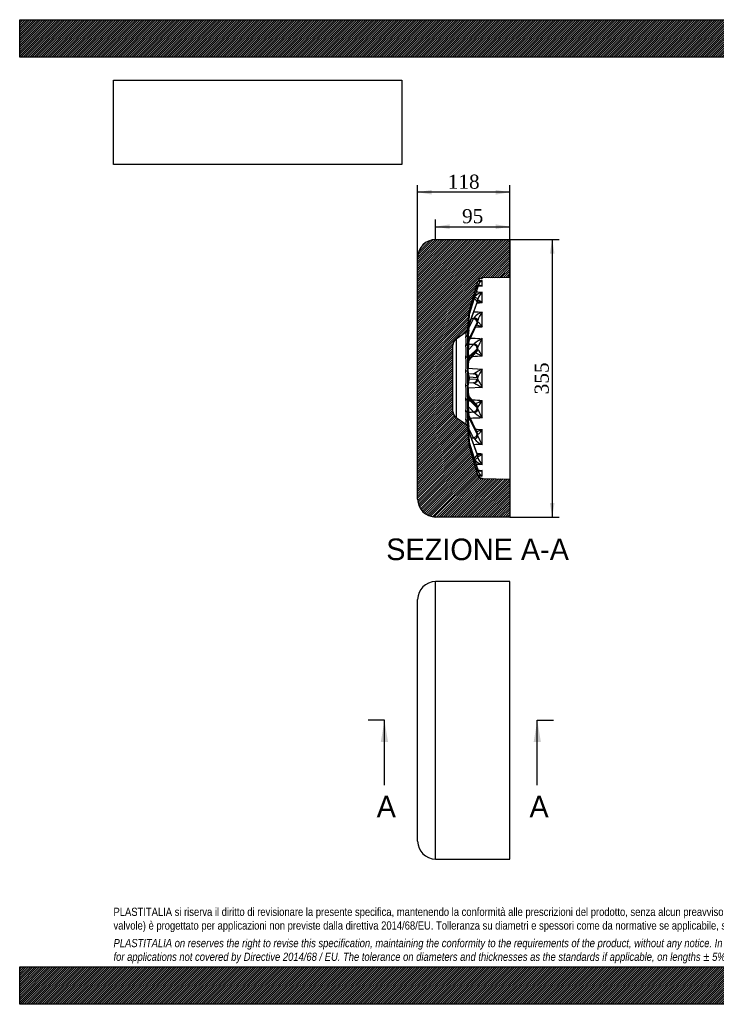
# Model space of a CAD drawing. Header units: millimetres. Extents: x 0 to 1782, y 0 to 1260.
# Tile 1 of 11: x 0 to 891, y 0 to 1260. Entities that reach past the tile are written whole.
import ezdxf
from ezdxf.enums import TextEntityAlignment as Align
from ezdxf.lldxf.tags import DXFTag

# ---------------------------------------------------------------- set-up
doc = ezdxf.new("R2010")
doc.units = ezdxf.units.MM
doc.header["$LTSCALE"] = 6
doc.layers.add('CAP355H', color=7, linetype='Continuous')
doc.layers.add('Default', color=7, linetype='Continuous')
doc.styles.add('SEACAD_Solid_Edge_ANSI', font='seans.ttf')
doc.styles.add('SEACAD_Times_New_Roman', font='times.ttf')
tags = doc.linetypes.add('CENTER2', pattern=[28.575, 19.05, -3.175, 3.175, -3.175]).pattern_tags.tags
tags[10:11] = [DXFTag(74, 4), DXFTag(75, 0), DXFTag(340, '0'), DXFTag(46, 0.0), DXFTag(50, 0.0), DXFTag(44, 0.0), DXFTag(45, 0.0)]
tags[8:9] = [DXFTag(74, 4), DXFTag(75, 0), DXFTag(340, '0'), DXFTag(46, 0.0), DXFTag(50, 0.0), DXFTag(44, 0.0), DXFTag(45, 0.0)]
tags[6:7] = [DXFTag(74, 4), DXFTag(75, 0), DXFTag(340, '0'), DXFTag(46, 0.0), DXFTag(50, 0.0), DXFTag(44, 0.0), DXFTag(45, 0.0)]
tags[4:5] = [DXFTag(74, 4), DXFTag(75, 0), DXFTag(340, '0'), DXFTag(46, 0.0), DXFTag(50, 0.0), DXFTag(44, 0.0), DXFTag(45, 0.0)]
doc.dimstyles.new('ANSImm', dxfattribs={"dimtxt": 18, "dimasz": 18, "dimexe": 9, "dimexo": 0, "dimgap": 4.5, "dimtad": 1, "dimdsep": 46, "dimtxsty": 'SEACAD_Times_New_Roman', "dimblk1": '_SE_FILLED', "dimblk2": '_SE_FILLED', "dimsah": 1, "dimcen": 9, "dimazin": 0, "dimtfac": 0.85, "dimtdec": 3, "dimtofl": 0, "dimtmove": 0, "dimatfit": 3, "dimfxl": 1, "dimarcsym": 0})
picture_1 = doc.add_image_def('image1.jpg', size_in_pixel=(4302, 1260))

# ---------------------------------------------------------------- blocks, each defined once
blk = doc.blocks.new('SE')
at = {"layer": 'CAP355H', "color": 7, "linetype": 'Continuous'}
for p, q in [((532, 185.9), (532, 540.9)), ((627, 540.9), (532, 540.9)), ((627, 185.9), (627, 540.9)), ((509, 208.9), (509, 517.9)), ((532, 185.9), (627, 185.9))]:
    blk.add_line(p, q, dxfattribs=at)
for centre, start, end in [((532, 517.9), 90, 180), ((532, 208.9), 180, 270)]:
    blk.add_arc(centre, 23, start, end, dxfattribs=at)
blk = doc.blocks.new('SE4')
at = {"color": 7, "linetype": 'Continuous', "style": 'SEACAD_Solid_Edge_ANSI'}
blk.add_text('A', height=27.6, dxfattribs=at).set_placement((456.6, 266.8), align=Align.TOP_LEFT)
blk = doc.blocks.new('SE5')
at = {"color": 7, "linetype": 'Continuous', "style": 'SEACAD_Solid_Edge_ANSI'}
blk.add_text('A', height=27.6, dxfattribs=at).set_placement((652, 266.8), align=Align.TOP_LEFT)
blk = doc.blocks.new('SEANNOT_GROUP')
at = {"linetype": 'Continuous'}
blk.add_hatch(color=7, dxfattribs=at).paths.add_polyline_path([(471.1, 335.8), (466.5, 363.4), (461.9, 335.8)])
at = {"color": 7, "linetype": 'Continuous'}
blk.add_lwpolyline([(466.5, 280.6), (466.5, 363.4)], dxfattribs=at)
blk = doc.blocks.new('SEANNOT_GROUP1')
at = {"linetype": 'Continuous'}
blk.add_hatch(color=7, dxfattribs=at).paths.add_polyline_path([(666.6, 335.8), (662, 363.4), (657.4, 335.8)])
at = {"color": 7, "linetype": 'Continuous'}
blk.add_lwpolyline([(662, 280.6), (662, 363.4)], dxfattribs=at)
blk = doc.blocks.new('SE3')
at = {"layer": 'Default', "color": 7, "linetype": 'CENTER2'}
for p, q in [((466.5, 363.4), (445.8, 363.4)), ((662, 363.4), (682.7, 363.4))]:
    blk.add_line(p, q, dxfattribs=at)
at = {"layer": 'Default', "color": 7, "linetype": 'CENTER2', "const_width": 0.0001}
blk.add_lwpolyline([(466.5, 363.4), (662, 363.4)], dxfattribs=at)
at = {"layer": 'Default'}
for name in ['SEANNOT_GROUP', 'SEANNOT_GROUP1', 'SE4', 'SE5']:
    blk.add_blockref(name, (0, 0), dxfattribs=at)
blk = doc.blocks.new('SE6')
at = {"layer": 'CAP355H', "linetype": 'Continuous'}
h = blk.add_hatch(dxfattribs=at)
h.set_pattern_fill('LINE', scale=0.629921, angle=45, style=0)
edge = h.paths.add_edge_path()
edge.add_line((509, 955.6), (509, 646.6))
edge.add_arc((532, 646.6), 23, 180, 270)
edge.add_line((532, 623.6), (627, 623.6))
edge.add_line((627, 623.6), (627, 672.1))
edge.add_line((627, 672.1), (591.7, 672.7))
edge.add_arc((591.8, 678.7), 6, 195.8594, 269, ccw=False)
edge.add_line((586.1, 677.1), (575.1, 715.6))
edge.add_arc((580.9, 717.2), 6, 185.0425, 195.8594, ccw=False)
edge.add_line((574.9, 716.7), (573, 738.1))
edge.add_arc((568, 737.7), 5, 5.0425, 55)
edge.add_line((570.9, 741.8), (558.2, 750.6))
edge.add_arc((564, 758.8), 10, 180, 235, ccw=False)
edge.add_line((554, 758.8), (554, 843.4))
edge.add_arc((564, 843.4), 10, 125, 180, ccw=False)
edge.add_line((558.2, 851.6), (570.9, 860.5))
edge.add_arc((568, 864.6), 5, 305, 354.9575)
edge.add_line((573, 864.1), (574.9, 885.6))
edge.add_arc((580.9, 885), 6, 164.1406, 174.9575, ccw=False)
edge.add_line((575.1, 886.7), (586.1, 925.1))
edge.add_arc((591.8, 923.5), 6, 91, 164.1406, ccw=False)
edge.add_line((591.7, 929.5), (627, 930.1))
edge.add_line((627, 930.1), (627, 978.6))
edge.add_line((627, 978.6), (532, 978.6))
edge.add_arc((532, 955.6), 23, 90, 180)
at = {"layer": 'CAP355H', "color": 7, "linetype": 'Continuous'}
for p, q in [((532, 978.6), (627, 978.6)), ((627, 978.6), (627, 930.1)), ((509, 646.6), (509, 955.6)), ((575.1, 886.7), (586.1, 925.1)), ((591.7, 929.5), (591.6, 929)), ((627, 930.1), (591.7, 929.5)), ((627, 930.1), (627, 672.1)), ((585, 915.7), (575.1, 882.9)), ((575.1, 882.1), (585, 915.2)), ((575.1, 881.9), (585, 915.1)), ((575, 869), (584.9, 897.4)), ((585, 898.9), (575.1, 871.1)), ((575.1, 869.6), (585, 897.9)), ((573, 864.1), (574.9, 885.6)), ((575.1, 882.9), (575.1, 882.1)), ((574.9, 881.8), (574.3, 875.3)), ((574.3, 874.5), (574.9, 881)), ((574.3, 874.4), (574.9, 881)), ((574.9, 870.2), (574.3, 864.7)), ((574.6, 865.4), (580.4, 877.3)), ((574.9, 881), (574.9, 881.8)), ((574.9, 868.6), (574.9, 870.2)), ((574.9, 849.1), (584.7, 869.8)), ((585, 872.5), (575.1, 852.5)), ((575.1, 850.3), (585, 871.2)), ((575.1, 871.1), (575.1, 869.6)), ((558.2, 851.6), (570.9, 860.5)), ((570.8, 859.7), (570.9, 860.5)), ((570.8, 859.7), (570.8, 859.7)), ((573.3, 867.7), (573, 863.3)), ((573, 864.1), (573, 863.3)), ((573, 863.3), (573, 863.3)), ((573, 857.3), (573.3, 861.3)), ((573.3, 861.2), (573, 857.2)), ((573, 857.3), (573, 857.2)), ((574.3, 863.1), (574.9, 868.6)), ((574.3, 862.9), (574.9, 868.5)), ((558.2, 851.6), (558.2, 750.6)), ((570.8, 853.9), (570.8, 854)), ((573, 845.7), (573.3, 848.9)), ((573.3, 848.8), (573, 845.6)), ((573, 845.7), (573, 845.6)), ((573.4, 849.1), (573.4, 849.1)), ((573.6, 837.1), (580.4, 844.2)), ((574.9, 851.8), (574.3, 847.8)), ((574.3, 845.6), (574.9, 849.7)), ((574.3, 845.1), (574.9, 849.2)), ((574.9, 849.7), (574.9, 851.8)), ((575.1, 852.5), (575.1, 850.3)), ((554, 758.8), (554, 843.4)), ((570.8, 843), (570.8, 843.2)), ((573, 829.8), (573.3, 831.8)), ((573.3, 831.7), (573, 829.6)), ((574.5, 823.9), (583.9, 834.6)), ((585, 839), (575.1, 828.8)), ((575.1, 826.3), (585, 837.5)), ((570.8, 827.9), (570.8, 828.2)), ((573, 829.8), (573, 829.6)), ((574.1, 822.6), (574.7, 824.7)), ((574.9, 828.5), (574.3, 826.4)), ((574.3, 823.8), (574.9, 825.9)), ((574.9, 825.9), (574.9, 828.5)), ((575.1, 828.8), (575.1, 826.3)), ((570.8, 810.3), (570.8, 810.5)), ((573, 811.1), (573.3, 811.8)), ((573.3, 811.6), (573, 810.9)), ((573, 811.1), (573, 810.9)), ((573.4, 813.9), (591.6, 812.9)), ((573.5, 807.3), (580.4, 806.9)), ((580.4, 795.3), (573.5, 795)), ((574.9, 802.5), (574.3, 802.5)), ((574.3, 799.7), (574.9, 799.8)), ((575.1, 802.4), (574.9, 802.5)), ((574.9, 799.8), (574.9, 802.5)), ((574.9, 799.8), (575.1, 799.8)), ((585, 801.9), (575.1, 802.4)), ((575.1, 802.4), (575.1, 799.8)), ((575.1, 799.8), (585, 800.3)), ((570.8, 791.7), (570.8, 792)), ((573, 791.3), (573, 791.2)), ((573, 791.3), (573.3, 790.6)), ((573.3, 790.5), (573, 791.2)), ((591.6, 789.4), (573.4, 788.4)), ((570.8, 774.1), (570.8, 774.3)), ((573, 772.6), (573, 772.5)), ((573, 772.6), (573.3, 770.6)), ((573.3, 770.4), (573, 772.5)), ((574.7, 777.5), (574.1, 779.7)), ((574.9, 776.3), (574.3, 778.5)), ((574.3, 775.8), (574.9, 773.8)), ((583.9, 767.6), (574.5, 778.3)), ((574.9, 773.8), (574.9, 776.3)), ((585, 764.7), (575.1, 775.9)), ((575.1, 775.9), (575.1, 773.4)), ((575.1, 773.4), (585, 763.2)), ((570.8, 759.1), (570.8, 759.3)), ((573, 756.6), (573, 756.5)), ((573, 756.6), (573.3, 753.5)), ((573.3, 753.4), (573, 756.5)), ((580.4, 758), (573.6, 765.2)), ((574.9, 753.1), (574.3, 757.1)), ((574.9, 752.6), (574.3, 756.6)), ((570.9, 741.8), (558.2, 750.6)), ((570.8, 748.2), (570.8, 748.3)), ((573, 745), (573, 745)), ((573.3, 741), (573, 745)), ((573, 745), (573.3, 741)), ((574.3, 754.4), (574.9, 750.4)), ((584.7, 732.4), (574.9, 753.2)), ((574.9, 750.4), (574.9, 752.6)), ((585, 731.1), (575.1, 751.9)), ((575.1, 751.9), (575.1, 749.8)), ((575.1, 749.8), (585, 729.8)), ((570.8, 742.5), (570.8, 742.6)), ((570.9, 741.8), (570.8, 742.5)), ((573, 738.9), (573, 738.9)), ((573, 738.9), (573, 738.1)), ((573, 738.9), (573.3, 734.5)), ((574.9, 716.7), (573, 738.1)), ((574.9, 733.8), (574.3, 739.3)), ((574.9, 733.6), (574.3, 739.2)), ((574.3, 737.6), (574.9, 732)), ((580.4, 724.9), (574.6, 736.8)), ((574.9, 732), (574.9, 733.6)), ((584.9, 704.8), (575, 733.2)), ((585, 704.3), (575.1, 732.7)), ((575.1, 732.7), (575.1, 731.1)), ((575.1, 731.1), (585, 703.4)), ((574.9, 721.2), (574.3, 727.8)), ((574.9, 721.3), (574.3, 727.8)), ((574.3, 726.9), (574.9, 720.4)), ((574.9, 720.4), (574.9, 721.2)), ((585, 687.1), (575.1, 720.3)), ((585, 687), (575.1, 720.2)), ((575.1, 720.2), (575.1, 719.4)), ((575.1, 719.4), (585, 686.5)), ((586.1, 677.1), (575.1, 715.6)), ((591.6, 673.3), (591.7, 672.7)), ((591.7, 672.7), (627, 672.1)), ((627, 672.1), (627, 623.6)), ((627, 623.6), (532, 623.6))]:
    blk.add_line(p, q, dxfattribs=at)
for centre, radius, start, end in [((532, 955.6), 23, 90, 180), ((592.5, 913.1), 13.3, 93.8818, 119.8318), ((591.8, 923.5), 6, 91, 164.1406), ((596.2, 916.9), 10.5, 116.3054, 165.8628), ((591, 923.9), 5.05, 134.6382, 138.6388), ((591, 923.9), 5.05, 83.0157, 134.6382), ((590.7, 924.4), 4.53, 135.6605, 137.8013), ((590.7, 924.4), 4.53, 91.0169, 100.5243), ((547.6, 922.7), 44.1, 355.2732, 4.7268), ((595.5, 894.7), 17.2, 103.0913, 140.3413), ((455.5, 954.5), 135.2, 343.3158, 344.9739), ((682.3, 886.5), 101.5, 161.5107, 163.519), ((674, 888.8), 92.8, 161.4784, 163.562), ((605.9, 896.6), 20.6, 133.9406, 164.0315), ((429.7, 904.5), 162, 357.5541, 2.4459), ((606.8, 890), 23.1, 155.5187, 161.3975), ((534.5, 916.6), 53.5, 340.6228, 344.4362), ((612.1, 888.7), 28.7, 155.4478, 161.2349), ((580.9, 885), 6, 164.1406, 174.9575), ((599.5, 863.7), 23.5, 109.8259, 140.1268), ((620.6, 863.9), 36.4, 143.0674, 162.0377), ((283.9, 876.3), 307.8, 358.228, 1.772), ((782.2, 852), 209.1, 175.0638, 177.3792), ((977.2, 837.2), 404.7, 174.7162, 175.3513), ((580, 880.5), 5.09, 163.3983, 174.681), ((574.1, 883.2), 8.63, 317.091, 329.1879), ((566.1, 881.5), 20.9, 334.4072, 342.3445), ((591.5, 868.3), 7.14, 140.0698, 156.412), ((522.5, 856.9), 48.4, 356.6574, 3.3426), ((568, 864.6), 5, 305, 354.9575), ((756.6, 843.6), 183.3, 173.9531, 178.2611), ((577.4, 868.2), 2.52, 160.5351, 173.6503), ((564, 843.4), 10, 125, 180), ((377.6, 848.5), 193.3, 358.4076, 1.5924), ((693.9, 830.2), 120.5, 172.9059, 179.1653), ((578.6, 847.4), 3.7, 299.0825, 321.3676), ((607.6, 816.8), 38.6, 114.6015, 132.5992), ((645.4, 818), 63.6, 147.8523, 158.9893), ((166, 840.6), 425.7, 358.494, 1.506), ((195.3, 835.6), 375.6, 358.872, 1.128), ((577.1, 831.9), 3.77, 179.1924, 180.7932), ((580.4, 843.1), 6.14, 318.7914, 337.8668), ((534.1, 799), 65, 27.9486, 37.0176), ((45.2, 819.2), 525.7, 359.0526, 0.9474), ((646.4, 811.9), 73, 171.6337, 180.0963), ((-15.3, 801.1), 586.2, 359.1067, 0.8933), ((579.3, 811.7), 5.96, 179.2749, 180.7226), ((580.5, 808.7), 1.83, 267.3534, 303.4043), ((721.3, 571.3), 274.2, 118.2256, 120.6363), ((771.3, 710.4), 206.9, 150.3216, 153.5736), ((120.9, 801.1), 470.8, 358.568, 1.432), ((580.5, 793.5), 1.83, 56.5957, 92.6466), ((720.3, 1029.2), 272.2, 239.3548, 241.7833), ((157.4, 801.1), 428.6, 359.8126, 0.1874), ((771.3, 891.8), 206.8, 206.4259, 209.6789), ((36.8, 783), 534.1, 359.0675, 0.9325), ((579.3, 790.5), 5.95, 179.2768, 180.7257), ((646.6, 790.3), 73.3, 179.9175, 188.3525), ((181.7, 766.7), 389.2, 358.9114, 1.0886), ((577.1, 770.3), 3.75, 179.2024, 180.812), ((694, 772), 120.6, 180.8375, 187.0913), ((573.6, 802.4), 34.6, 285.2577, 301.2563), ((534.1, 803.3), 65, 322.9837, 332.0501), ((166, 761.6), 425.7, 358.494, 1.506), ((564, 758.8), 10, 180, 235), ((364, 753.7), 206.9, 358.5122, 1.4878), ((578.6, 754.8), 3.7, 38.6324, 60.9175), ((607.3, 785), 37.9, 227.2519, 245.5475), ((580.4, 759.1), 6.14, 22.1332, 41.2086), ((645.4, 784.3), 63.6, 201.0098, 212.1486), ((514.1, 745.4), 56.8, 357.1515, 2.8485), ((756.6, 758.7), 183.3, 181.7382, 186.0476), ((573.6, 753.1), 0.197, 179.3431, 181.3411), ((568, 737.7), 5, 5.0425, 55), ((852.9, 754.7), 279.8, 182.8663, 185.5146), ((577.5, 734.1), 2.59, 186.5286, 199.286), ((591.5, 733.9), 7.14, 203.588, 219.9302), ((283.9, 726), 307.8, 358.228, 1.772), ((580, 721.7), 5.1, 185.3368, 196.5839), ((574.1, 719.1), 8.63, 30.8121, 42.909), ((599.4, 738.3), 23.2, 219.6895, 250.3578), ((566.1, 720.7), 20.9, 17.6555, 25.5928), ((620.6, 738.3), 36.3, 197.9613, 216.9335), ((580.9, 717.2), 6, 185.0425, 195.8594), ((595.4, 707.4), 17, 219.5918, 257.0997), ((606.9, 712.3), 23.2, 198.6248, 204.4771), ((612.1, 713.5), 28.7, 198.7651, 204.5522), ((534.5, 685.6), 53.5, 15.5638, 19.3772), ((605.9, 705.6), 20.6, 195.968, 226.0599), ((429.7, 697.7), 162, 357.5542, 2.4458), ((672.3, 712.9), 91.1, 196.4154, 198.5397), ((682.3, 715.8), 101.5, 196.481, 198.4893), ((455.5, 647.7), 135.2, 15.0261, 16.6842), ((596.2, 685.3), 10.5, 194.1378, 243.6941), ((547.6, 679.5), 44.1, 355.2733, 4.7267), ((591, 678.3), 5.05, 193.6008, 226.9119), ((591.8, 678.7), 6, 195.8594, 269), ((590.7, 677.7), 4.46, 223.5176, 226.5535), ((591, 678.3), 5.05, 226.9119, 276.9854), ((590.7, 677.7), 4.46, 260.0131, 269.1035), ((532, 646.6), 23, 180, 270)]:
    blk.add_arc(centre, radius, start, end, dxfattribs=at)
for centre, major_axis, ratio, start_param, end_param in [((581.2, 920.8), (4.83, -1.3), 0.017047, -0.81183, -0.08456), ((580.2, 917), (-4.79, 1.44), 0.310843, 3.230559, 3.957863), ((580.2, 916.5), (-4.79, 1.42), 0.283604, 3.141593, 3.22977), ((581.2, 919.9), (-4.74, 1.59), 0.581368, 3.14004, 3.245569), ((551.5, 803.3), (33.1, 121.8), 0.081775, -0.30342, -0.28039), ((580.2, 900), (4.71, -1.67), 0.576939, 0.197949, 1.54429), ((581.2, 903.4), (4.81, -1.35), 0.28218, 0.168225, 1.521324), ((580.2, 899), (-4.72, 1.64), 0.553768, 3.141593, 3.335717), ((581.2, 901.7), (-4.53, 2.12), 0.791222, 3.13961, 3.407378), ((551.5, 802.9), (28.7, 121.7), 0.15839, -0.602452, -0.579423), ((569.9, 882.3), (4.98, -0.46), 0.312199, 0.028594, 0.366057), ((570.3, 884.2), (-4.79, 1.44), 0.310843, 3.230559, 3.63254), ((580.9, 881.2), (5.79, -1.67), 0.942998, 3.129827, 3.318618), ((580.9, 880.7), (-5.79, -1.67), 0.942998, 5.741355, 5.930146), ((570.3, 883.4), (-4.79, 1.42), 0.283604, 3.143832, 3.22977), ((574.3, 878.9), (0.9, 11.3), 0.026418, 2.999932, 4.39147), ((574.3, 871.2), (-0.9, -11.2), 0.026775, 4.422247, 5.813785), ((569.3, 875.7), (4.98, -0.46), 0.312199, 0.028594, 0.348625), ((569.9, 870.6), (4.97, -0.54), 0.589231, 0.063985, 0.645831), ((570.3, 872.2), (4.71, -1.67), 0.576939, 0.197949, 0.826189), ((569.3, 874.9), (-4.98, 0.46), 0.303437, 3.141484, 3.170101), ((569.9, 881.4), (-4.98, 0.46), 0.303437, 3.141593, 3.170101), ((580.9, 869.5), (5.95, -0.96), 0.80174, 2.992947, 3.181738), ((580.9, 868.6), (-5.95, -0.96), 0.80174, 5.878235, 6.067025), ((570.3, 870.7), (-4.72, 1.64), 0.553768, 3.145951, 3.335717), ((1706.9, 758), (-2706.7, 114.9), 0.028993, -1.140347, -1.139332), ((580.2, 873.3), (4.48, -2.21), 0.78656, 0.366152, 1.886583), ((581.2, 876), (4.75, -1.56), 0.553786, 0.268741, 1.691473), ((580.2, 872), (-4.52, 2.14), 0.769725, 3.141593, 3.495244), ((581.2, 873.7), (-3.68, 3.38), 0.923626, 3.140747, 3.157092), ((581.2, 873.7), (-3.68, 3.38), 0.923626, 3.157092, 3.756404), ((551.5, 802.4), (21.4, 121.7), 0.223273, -0.914707, -0.891677), ((568, 863.8), (-4.98, 0.44), 0.986342, 2.268546, 3.141593), ((568, 863.7), (4.98, 0.48), 0.988768, 5.227398, 5.505362), ((568, 857.7), (5, -0.16), 0.887367, 5.351196, 6.224242), ((568, 857.6), (5, 0.16), 0.894406, 5.29437, 6.167417), ((567.8, 804.2), (5, 59.8), 0.027033, -0.47585, -0.146803), ((567.8, 803.8), (4.3, 59.7), 0.051569, -0.788237, -0.45919), ((568.4, 868.2), (-4.98, -0.5), 0.989038, 2.956598, 2.986433), ((580.1, 875.8), (-6.71, -8.06), 0.057425, -0.082559, -0.055059), ((574.3, 871.3), (0.8, 11.2), 0.050671, 2.694067, 4.085605), ((574.3, 856.7), (-0.8, -11.1), 0.051802, 4.110726, 5.502264), ((568.4, 861.6), (-5, -0.16), 0.895227, 3.025395, 3.140623), ((568.4, 861.7), (-5, 0.16), 0.886513, 3.082859, 3.141425), ((580.1, 868.5), (-6.59, -7.63), 0.180354, -0.219738, -0.192238), ((569.3, 865), (4.97, -0.54), 0.589231, 0.063985, 0.58565), ((569.3, 863.4), (-4.97, 0.54), 0.581778, 3.141725, 3.205154), ((569.9, 869), (-4.97, 0.54), 0.581778, 3.141593, 3.205154), ((568, 846.1), (5, -0.1), 0.70153, 5.337581, 6.210627), ((568, 845.9), (5, 0.1), 0.712493, 5.308626, 6.181672), ((567.8, 803), (3.1, 59.7), 0.071232, -1.102369, -0.773322), ((568.4, 849), (-5, -0.1), 0.713784, 3.039888, 3.141197), ((568.4, 849.2), (-5, 0.1), 0.700213, 3.069166, 3.141357), ((580.1, 854.6), (-6.34, -6.82), 0.328949, -0.353741, -0.326241), ((574.3, 856.8), (0.6, 11.2), 0.070846, 2.383723, 3.775261), ((574.3, 836.8), (-0.6, -11), 0.072457, 3.793093, 5.184631), ((569.3, 848.1), (4.94, -0.75), 0.808585, 0.121149, 0.72958), ((569.9, 852.1), (4.94, -0.75), 0.808585, 0.121149, 0.852951), ((570.3, 853.3), (4.48, -2.21), 0.78656, 0.366152, 1.162268), ((1706.9, 750.5), (-2706.7, 134.9), 0.015232, -1.140818, -1.138276), ((569.3, 845.9), (-4.95, 0.74), 0.80317, 3.14201, 3.261236), ((580.9, 851.1), (-5.99, 0.71), 0.582434, 6.075119, 6.26391), ((580.9, 849.8), (-5.99, -0.71), 0.582434, 5.937655, 6.126446), ((570.3, 851.1), (-4.52, 2.14), 0.769725, 3.162277, 3.495244), ((569.9, 849.9), (-4.95, 0.74), 0.80317, 3.141593, 3.261236), ((580.2, 839.5), (3.6, -3.47), 0.919186, 0.720747, 2.241178), ((581.2, 841.2), (4.57, -2.04), 0.771183, 0.420544, 1.843276), ((568.4, 832.1), (-5, 0.08), 0.445371, 3.06209, 3.141489), ((568.4, 831.8), (-5, -0.08), 0.462471, 3.047172, 3.141394), ((580.1, 835.4), (-6.04, -5.67), 0.524845, -0.471447, -0.443947), ((574.3, 836.9), (0.3, 11.1), 0.084735, 2.06728, 3.458818), ((570.3, 829.2), (3.6, -3.47), 0.919186, 0.720747, 1.599644), ((569.9, 828.6), (4.8, -1.39), 0.948789, 0.267796, 1.077234), ((581.2, 838.5), (-0.33, -4.99), 0.965619, 0.543935, 1.549608), ((580.2, 837.9), (-3.76, 3.3), 0.910336, 3.141593, 3.820546), ((551.5, 801.8), (11.5, 121.7), 0.267963, -1.242793, -1.219763), ((568, 830), (5, -0.08), 0.447022, 5.330563, 6.203609), ((568, 829.8), (5, 0.08), 0.460836, 5.31581, 6.188856), ((567.8, 802.1), (1.6, 59.7), 0.083983, -1.418284, -1.089237), ((574.3, 813.4), (-0.3, -11), 0.085938, 3.470494, 4.862032), ((569.3, 826.5), (4.8, -1.39), 0.948789, 0.267796, 0.84988), ((569.3, 823.9), (-4.81, 1.35), 0.945942, 3.144255, 3.402268), ((570.3, 826.7), (-3.76, 3.3), 0.910336, 3.345151, 3.820546), ((569.9, 826.1), (-4.81, 1.35), 0.945942, 3.141593, 3.402268), ((580.9, 827.8), (-6, 0.61), 0.306193, 6.037281, 6.226072), ((580.9, 826.3), (-6, -0.61), 0.306193, -0.307692, -0.118901), ((568, 811.2), (5, -0.07), 0.148757, 5.325506, 6.198552), ((568, 810.9), (5, 0.07), 0.16407, 5.32092, 6.193966), ((567.8, 801.1), (0, 59.7), 0.088404, 4.547866, 4.876912), ((580.1, 812.9), (-6.05, -3.74), 0.788771, -0.466934, -0.439434), ((568.4, 811.9), (-5, 0.07), 0.146932, 3.056983, 3.141605), ((568.4, 811.6), (-5, -0.07), 0.165889, 3.052345, 3.141454), ((574.3, 813.5), (0, -11), 0.09018, 4.887018, 6.278556), ((580.2, 801.9), (-0.26, -4.99), 0.961837, 1.621161, 3.141593), ((581.2, 802.5), (3.86, -3.18), 0.913091, 0.734474, 2.157206), ((574.3, 788.7), (0, 11), 0.09018, 0.00463, 1.396168), ((570.3, 802.4), (-0.26, -4.99), 0.961837, 1.621161, 2.434546), ((570.3, 799.8), (-0.26, 4.99), 0.961837, 3.84893, 4.662024), ((569.9, 802.5), (-0.26, -4.99), 0.996119, 1.622953, 2.338931), ((569.9, 799.8), (-0.26, 4.99), 0.996119, 3.944346, 4.660232), ((569.3, 802.5), (-0.26, -4.99), 0.996119, 1.622953, 2.058027), ((569.3, 799.7), (-0.26, 4.99), 0.996119, 4.225548, 4.660232), ((580.2, 800.3), (-0.26, 4.99), 0.961837, 3.141593, 4.662024), ((581.2, 799.7), (3.86, 3.18), 0.913091, 4.125979, 5.548711), ((568, 791.3), (5, -0.07), 0.16407, 0.08922, 0.962266), ((568, 791), (5, 0.07), 0.148757, 0.084634, 0.95768), ((567.8, 800.1), (1.6, -59.7), 0.083983, 1.089237, 1.418284), ((580.1, 789.3), (-6.05, 3.74), 0.788771, 0.439434, 0.466934), ((568.4, 790.6), (-5, 0.07), 0.165889, 3.142111, 3.23084), ((574.3, 788.9), (0.3, -11), 0.085938, 4.562746, 5.954284), ((568.4, 790.3), (-5, -0.07), 0.146932, 3.141422, 3.226203), ((568, 772.5), (5, -0.08), 0.460836, 0.09433, 0.967376), ((568, 772.2), (5, 0.08), 0.447022, 0.079576, 0.952622), ((567.8, 799.2), (3.1, -59.7), 0.071232, 0.773322, 1.102369), ((574.3, 765.3), (0.3, -11.1), 0.084735, 2.824367, 4.215905), ((569.9, 773.6), (4.8, 1.39), 0.948789, 5.199157, 6.015389), ((580.1, 766.8), (-6.04, 5.67), 0.524845, 0.443947, 0.471447), ((568.4, 770.4), (-5, 0.08), 0.462471, 3.141764, 3.236013), ((574.3, 765.4), (0.6, -11), 0.072457, 4.240147, 5.631685), ((568.4, 770.2), (-5, -0.08), 0.445371, 3.141645, 3.221095), ((570.3, 773), (3.6, 3.47), 0.919186, 4.683474, 5.562438), ((569.3, 775.7), (4.8, 1.39), 0.948789, 5.433507, 6.015389), ((569.3, 778.3), (-4.81, -1.35), 0.945942, 2.880917, 3.13892), ((570.3, 775.5), (-3.76, -3.3), 0.910336, 2.462639, 2.938034), ((569.9, 776.2), (-4.81, -1.35), 0.945942, 2.880917, 3.141593), ((580.9, 775.9), (-6, 0.61), 0.306193, 0.118901, 0.307692), ((580.9, 774.5), (-6, -0.61), 0.306193, 0.057114, 0.245905), ((568, 756.4), (5, -0.1), 0.712493, 0.101513, 0.97456), ((568, 756.2), (5, 0.1), 0.70153, 0.072558, 0.945605), ((567.8, 798.5), (4.3, -59.7), 0.051569, 0.45919, 0.788237), ((574.3, 745.4), (0.6, -11.2), 0.070846, 2.507925, 3.899463), ((1706.9, 851.8), (-2706.7, -134.9), 0.015232, 1.138276, 1.140818), ((569.3, 756.4), (-4.95, -0.74), 0.80317, 3.021949, 3.141163), ((580.2, 762.8), (3.6, 3.47), 0.919186, 4.042007, 5.562438), ((581.2, 761), (4.57, 2.04), 0.771183, 4.439909, 5.862642), ((581.2, 763.7), (-0.33, 4.99), 0.965619, 4.733577, 5.73925), ((580.2, 764.3), (-3.76, -3.3), 0.910336, 2.462639, 3.141593), ((551.5, 800.4), (11.5, -121.7), 0.267963, 1.219763, 1.242793), ((568, 744.7), (5, -0.16), 0.894406, 0.115769, 0.988815), ((568, 744.5), (5, 0.16), 0.887367, 0.058943, 0.931989), ((567.8, 798), (5, -59.8), 0.027033, 0.146803, 0.47585), ((580.1, 747.7), (-6.34, 6.82), 0.328949, 0.326241, 0.353741), ((568.4, 753.2), (-5, 0.1), 0.713784, 3.141967, 3.243297), ((574.3, 745.5), (0.8, -11.1), 0.051802, 3.922514, 5.314052), ((568.4, 753), (-5, -0.1), 0.700213, 3.141849, 3.214019), ((574.3, 730.9), (0.8, -11.2), 0.050671, 2.19758, 3.589118), ((569.3, 754.2), (4.94, 0.75), 0.808585, 5.55363, 6.162036), ((569.9, 750.1), (4.94, 0.75), 0.808585, 5.430234, 6.162036), ((570.3, 749), (4.48, 2.21), 0.78656, 5.120917, 5.917033), ((570.3, 751.1), (-4.52, -2.14), 0.769725, 2.787941, 3.120908), ((569.9, 752.3), (-4.95, -0.74), 0.80317, 3.021949, 3.141593), ((580.9, 752.4), (-5.99, 0.71), 0.582434, 0.156739, 0.34553), ((580.9, 751.2), (-5.99, -0.71), 0.582434, 0.019275, 0.208066), ((568, 738.5), (4.98, -0.48), 0.988768, 0.182741, 1.055788), ((568, 738.5), (4.98, 0.44), 0.986342, 0, 0.873046), ((580.1, 733.8), (-6.59, 7.63), 0.180354, 0.192238, 0.219738), ((574.3, 731), (0.9, -11.2), 0.026775, 3.610993, 5.002531), ((568.4, 740.5), (-5, -0.16), 0.886513, 3.14176, 3.200326), ((568.4, 740.7), (-5, 0.16), 0.895227, 3.142808, 3.257791), ((574.3, 723.3), (0.9, -11.3), 0.026418, 1.891715, 3.283253), ((580.1, 726.5), (-6.71, 8.06), 0.057425, 0.055059, 0.082559), ((568.4, 734.1), (-4.98, 0.5), 0.989038, 3.296753, 3.326587), ((569.3, 737.2), (4.97, 0.54), 0.589231, 5.697589, 6.2192), ((569.9, 731.7), (4.97, 0.54), 0.589231, 5.637387, 6.2192), ((570.3, 730), (4.71, 1.67), 0.576939, 5.456959, 6.085237), ((569.3, 738.8), (-4.97, -0.54), 0.581778, 3.078031, 3.141457), ((569.9, 733.2), (-4.97, -0.54), 0.581778, 3.078031, 3.141593), ((580.9, 733.7), (-5.95, 0.96), 0.80174, 0.21616, 0.404951), ((580.9, 732.8), (5.95, 0.96), 0.80174, 3.101448, 3.290238), ((570.3, 731.6), (-4.72, -1.64), 0.553768, 2.947468, 3.13718), ((580.2, 730.3), (-4.52, -2.14), 0.769725, 2.787941, 3.141593), ((581.2, 728.6), (-3.68, -3.38), 0.923626, 2.526781, 3.143563), ((569.3, 726.5), (4.98, 0.46), 0.312199, 5.934561, 6.254592), ((569.3, 727.3), (-4.98, -0.46), 0.303437, 3.113084, 3.141639), ((569.9, 720), (4.98, 0.46), 0.312199, 5.917129, 6.254592), ((570.3, 718.1), (4.79, 1.44), 0.310843, 5.792238, 6.194219), ((569.9, 720.8), (-4.98, -0.46), 0.303437, 3.113084, 3.141593), ((580.9, 721.6), (-5.79, 1.67), 0.942998, 0.35304, 0.54183), ((580.9, 721.1), (5.79, 1.67), 0.942998, 2.964568, 3.153359), ((570.3, 718.9), (-4.79, -1.42), 0.283604, 3.053415, 3.139335), ((1706.9, 844.2), (-2706.8, -114.9), 0.028994, 1.139329, 1.140344), ((580.2, 729), (4.48, 2.21), 0.78656, 4.396602, 5.917033), ((581.2, 726.3), (4.75, 1.56), 0.553786, 4.591712, 6.014444), ((551.5, 799.8), (21.4, -121.7), 0.223273, 0.891677, 0.914707), ((580.2, 702.3), (4.71, 1.67), 0.576939, 4.738896, 6.085237), ((581.2, 698.9), (4.81, 1.35), 0.28218, 4.761862, 6.114961), ((580.2, 703.2), (-4.72, -1.64), 0.553768, 2.947468, 3.141593), ((581.2, 700.5), (-4.53, -2.12), 0.791222, 2.875808, 3.143426), ((551.5, 799.3), (28.7, -121.7), 0.15839, 0.579423, 0.602452), ((580.2, 685.2), (4.79, 1.44), 0.310843, 5.466915, 6.194219), ((581.2, 681.4), (4.83, 1.3), 0.017047, 0.08456, 0.81183), ((580.2, 685.7), (-4.79, -1.42), 0.283604, 3.053415, 3.141593), ((581.2, 682.3), (-4.74, -1.59), 0.581368, 3.037616, 3.14321), ((551.5, 799), (33.1, -121.8), 0.081775, 0.28039, 0.30342)]:
    blk.add_ellipse(centre, major_axis=major_axis, ratio=ratio, start_param=start_param, end_param=end_param, dxfattribs=at)
for points, knots in [([(586.1, 918.6), (586.3, 919.3), (586.7, 919.7), (587.6, 920.2), (588, 920.3), (589.5, 920.2), (590.5, 919.8), (591.6, 919.1)], [0, 0, 0, 0, 0.25, 0.25, 0.5, 0.5, 1, 1, 1, 1]), ([(591.6, 929), (591.3, 929), (591.1, 929), (590.8, 929), (590.7, 929), (590.6, 929)], [0, 0, 0, 0, 0.0625, 0.0625, 0.08269735, 0.08269735, 0.08269735, 0.08269735]), ([(586, 918.3), (586, 918.4), (586.1, 918.5), (586.1, 918.7), (586.2, 918.9), (586.4, 919), (586.5, 919.1), (586.7, 919.3), (587, 919.3), (587.3, 919.4), (587.5, 919.4), (587.6, 919.4)], [0, 0, 0, 0, 0.050174, 0.126963, 0.20548, 0.332253, 0.480182, 0.641144, 0.789753, 0.919513, 1, 1, 1, 1]), ([(591.6, 919.1), (591.3, 919.1), (591.1, 919.2), (590.6, 919.2), (590.4, 919.3), (589.7, 919.3), (589.2, 919.4), (588.4, 919.4), (588, 919.4), (587.6, 919.4)], [0, 0, 0, 0, 0.0625, 0.0625, 0.125, 0.125, 0.25, 0.25, 0.3598254, 0.3598254, 0.3598254, 0.3598254]), ([(591.6, 897.6), (591.3, 897.7), (591.1, 897.8), (590.6, 897.9), (590.4, 898), (589.7, 898.2), (589.2, 898.3), (587.9, 898.6), (587, 898.7), (585.9, 898.8), (585.6, 898.8), (585.4, 898.8)], [0, 0, 0, 0, 0.0625, 0.0625, 0.125, 0.125, 0.25, 0.25, 0.5, 0.5, 0.5613033, 0.5613033, 0.5613033, 0.5613033]), ([(586.1, 900.6), (586.3, 901), (586.7, 901.1), (587.6, 901), (588, 900.7), (589.5, 899.8), (590.5, 898.8), (591.6, 897.6)], [0, 0, 0, 0, 0.25, 0.25, 0.5, 0.5, 1, 1, 1, 1]), ([(584.7, 869.8), (584.7, 869.9), (584.8, 870), (584.9, 870.2), (585, 870.4), (585, 870.4), (585, 870.4), (585, 870.4)], [0, 0, 0, 0, 0.153724, 0.3381153, 0.5105614, 0.6718291, 0.7199216, 0.7199216, 0.7199216, 0.7199216]), ([(586.1, 872.9), (586.3, 873), (586.7, 872.7), (587.6, 872), (588, 871.5), (589.5, 869.8), (590.5, 868.3), (591.6, 866.7)], [0, 0, 0, 0, 0.25, 0.25, 0.5, 0.5, 1, 1, 1, 1]), ([(573.4, 861.4), (573.4, 861.4), (573.4, 861.4), (573.4, 861.5), (573.4, 861.6), (573.4, 861.7)], [0.7978865, 0.7978865, 0.7978865, 0.7978865, 0.8514352, 0.9169203, 1, 1, 1, 1]), ([(591.6, 866.7), (591.3, 866.9), (591.1, 867), (590.6, 867.2), (590.4, 867.3), (589.7, 867.5), (589.2, 867.7), (587.9, 868.2), (587, 868.5), (585.6, 868.9), (585.2, 869), (584.6, 869.1), (584.5, 869.1), (584.3, 869.1)], [0, 0, 0, 0, 0.0625, 0.0625, 0.125, 0.125, 0.25, 0.25, 0.5, 0.5, 0.625, 0.625, 0.6666111, 0.6666111, 0.6666111, 0.6666111]), ([(573.5, 847.3), (573.5, 847.3), (573.5, 847.3), (573.5, 847.4), (573.4, 847.5), (573.4, 847.7), (573.4, 848), (573.4, 848.4), (573.4, 848.8), (573.4, 849.1), (573.4, 849.1)], [0.5976185, 0.5976185, 0.5976185, 0.5976185, 0.6150001, 0.6610447, 0.7129055, 0.7706436, 0.8337739, 0.9014447, 0.9726915, 1, 1, 1, 1]), ([(576.5, 852.5), (577.4, 852.5), (578.3, 852.4), (579.3, 852.4), (583.4, 852.2), (587.5, 852), (591.6, 851.8)], [0.3787573, 0.3787573, 0.3787573, 0.3787573, 0.4933342, 0.4933342, 0.4933342, 1, 1, 1, 1]), ([(573.6, 827.7), (573.6, 827.7), (573.6, 827.7), (573.6, 827.8), (573.6, 828), (573.5, 828.2), (573.5, 828.6), (573.5, 829), (573.4, 829.6), (573.4, 830.2), (573.4, 830.9), (573.4, 831.5), (573.4, 831.8), (573.4, 831.9)], [0.477019, 0.477019, 0.477019, 0.477019, 0.5104216, 0.5490314, 0.5919671, 0.6390714, 0.6898521, 0.7436374, 0.7997398, 0.8575654, 0.9166538, 0.9766718, 1, 1, 1, 1]), ([(591.6, 829.4), (591.3, 829.6), (591.1, 829.7), (590.6, 829.9), (590.4, 830), (589.7, 830.4), (589.2, 830.6), (587.9, 831.3), (587, 831.7), (585.6, 832.3), (585.2, 832.5), (584.3, 832.8), (583.9, 832.9), (583.3, 833.2), (583, 833.2), (582.8, 833.3)], [0, 0, 0, 0, 0.0625, 0.0625, 0.125, 0.125, 0.25, 0.25, 0.5, 0.5, 0.625, 0.625, 0.75, 0.75, 0.8347277, 0.8347277, 0.8347277, 0.8347277]), ([(585, 837.5), (585.2, 837.7), (585.3, 837.9), (585.7, 838.1), (585.9, 838.1), (586.1, 838.1)], [0, 0, 0, 0, 0.5, 0.5, 1, 1, 1, 1]), ([(591.6, 829.4), (587.6, 829.2), (583.6, 829), (579.6, 828.7), (579.3, 828.7), (579, 828.7), (578.7, 828.7)], [0, 0, 0, 0, 0.4933342, 0.4933342, 0.4933342, 0.5309171, 0.5309171, 0.5309171, 0.5309171]), ([(573.9, 804.4), (573.9, 804.4), (573.8, 804.4), (573.8, 804.4), (573.8, 804.6), (573.8, 804.8), (573.7, 805.2), (573.7, 805.6), (573.6, 806.1), (573.6, 806.6), (573.5, 807.3), (573.5, 808), (573.4, 808.8), (573.4, 809.6), (573.4, 810.4), (573.4, 811.2), (573.4, 811.5), (573.4, 811.7)], [0.3995107, 0.3995107, 0.3995107, 0.3995107, 0.4162796, 0.4463824, 0.4798858, 0.516783, 0.5567725, 0.5993565, 0.6439722, 0.6900978, 0.7373072, 0.7852789, 0.833784, 0.8826648, 0.9318162, 0.9811697, 1, 1, 1, 1]), ([(573.4, 790.6), (573.4, 790.7), (573.4, 791.2), (573.4, 791.9), (573.4, 792.8), (573.5, 793.6), (573.5, 794.4), (573.5, 795.1), (573.6, 795.7), (573.6, 796.3), (573.7, 796.8), (573.7, 797.2), (573.8, 797.5), (573.8, 797.7), (573.8, 797.9), (573.9, 797.9), (573.9, 797.9), (573.9, 797.9)], [0, 0, 0, 0, 0.0260973, 0.0756166, 0.1250353, 0.1742985, 0.2233519, 0.2721108, 0.3204459, 0.3681645, 0.414985, 0.460507, 0.4995788, 0.5358611, 0.5689328, 0.5986964, 0.6004541, 0.6004541, 0.6004541, 0.6004541]), ([(586.1, 802.5), (585.9, 802.3), (585.7, 802.2), (585.3, 802), (585.2, 801.9), (585, 801.9)], [0, 0, 0, 0, 0.5, 0.5, 1, 1, 1, 1]), ([(585, 800.3), (585.2, 800.3), (585.3, 800.3), (585.7, 800.1), (585.9, 799.9), (586.1, 799.7)], [0, 0, 0, 0, 0.5, 0.5, 1, 1, 1, 1]), ([(573.4, 770.3), (573.4, 770.5), (573.4, 770.9), (573.4, 771.5), (573.4, 772.2), (573.4, 772.8), (573.5, 773.3), (573.5, 773.8), (573.6, 774.1), (573.6, 774.4), (573.6, 774.5), (573.6, 774.6), (573.6, 774.6), (573.6, 774.6)], [0, 0, 0, 0, 0.0325059, 0.0933416, 0.153666, 0.2132312, 0.2717581, 0.3288358, 0.3838828, 0.4299023, 0.4720215, 0.5099543, 0.5228664, 0.5228664, 0.5228664, 0.5228664]), ([(578.7, 773.6), (578.9, 773.6), (579.1, 773.5), (579.3, 773.5), (583.4, 773.3), (587.5, 773), (591.6, 772.8)], [0.4690836, 0.4690836, 0.4690836, 0.4690836, 0.4933342, 0.4933342, 0.4933342, 1, 1, 1, 1]), ([(586.1, 764.1), (585.9, 764.1), (585.7, 764.2), (585.3, 764.4), (585.2, 764.5), (585, 764.7)], [0, 0, 0, 0, 0.5, 0.5, 1, 1, 1, 1]), ([(573.4, 753.1), (573.4, 753.2), (573.4, 753.5), (573.4, 753.9), (573.4, 754.3), (573.4, 754.6), (573.4, 754.8), (573.5, 754.9), (573.5, 754.9), (573.5, 754.9)], [0, 0, 0, 0, 0.0417114, 0.1164767, 0.1892135, 0.2512483, 0.3084367, 0.3600166, 0.402119, 0.402119, 0.402119, 0.402119]), ([(591.6, 750.4), (587.6, 750.2), (583.6, 750.1), (579.6, 749.9), (578.6, 749.8), (577.5, 749.8), (576.5, 749.7)], [0, 0, 0, 0, 0.4933342, 0.4933342, 0.4933342, 0.621243, 0.621243, 0.621243, 0.621243]), ([(573.4, 740.5), (573.4, 740.6), (573.4, 740.7), (573.4, 740.8), (573.4, 740.8), (573.4, 740.9), (573.4, 740.9)], [0, 0, 0, 0, 0.0557047, 0.1279662, 0.1912331, 0.2024084, 0.2024084, 0.2024084, 0.2024084]), ([(584.3, 733.1), (584.9, 733.2), (585.5, 733.3), (587.8, 733.9), (589.7, 734.6), (591.6, 735.5)], [0.3332317, 0.3332317, 0.3332317, 0.3332317, 0.5, 0.5, 1, 1, 1, 1]), ([(585, 731.8), (585, 731.8), (585, 731.8), (585, 731.9), (584.9, 732), (584.8, 732.2), (584.7, 732.4), (584.7, 732.4)], [0.282753, 0.282753, 0.282753, 0.282753, 0.3597442, 0.5196752, 0.691023, 0.8751918, 1, 1, 1, 1]), ([(591.6, 735.5), (590.5, 733.9), (589.5, 732.5), (588, 730.8), (587.6, 730.3), (586.7, 729.5), (586.3, 729.3), (586.1, 729.4)], [0, 0, 0, 0, 0.5, 0.5, 0.75, 0.75, 1, 1, 1, 1]), ([(585.4, 703.4), (585.6, 703.4), (585.9, 703.4), (587.8, 703.5), (589.7, 704), (591.6, 704.6)], [0.4378311, 0.4378311, 0.4378311, 0.4378311, 0.5, 0.5, 1, 1, 1, 1]), ([(591.6, 704.6), (590.5, 703.4), (589.5, 702.4), (588, 701.5), (587.6, 701.3), (586.7, 701.1), (586.3, 701.2), (586.1, 701.6)], [0, 0, 0, 0, 0.5, 0.5, 0.75, 0.75, 1, 1, 1, 1]), ([(587.6, 682.8), (587.6, 682.8), (587.4, 682.8), (587.2, 682.9), (586.9, 682.9), (586.7, 683), (586.5, 683.1), (586.4, 683.3), (586.2, 683.4), (586.1, 683.6), (586, 683.8), (586, 683.9), (586, 683.9)], [0, 0, 0, 0, 0.012118, 0.139991, 0.278247, 0.402954, 0.523254, 0.693252, 0.815443, 0.911096, 0.989982, 1, 1, 1, 1]), ([(591.6, 683.2), (590.5, 682.4), (589.5, 682), (588, 682), (587.6, 682.1), (586.7, 682.5), (586.3, 682.9), (586.1, 683.6)], [0, 0, 0, 0, 0.5, 0.5, 0.75, 0.75, 1, 1, 1, 1]), ([(591.6, 675.9), (591.3, 675.9), (591.1, 676), (590.6, 676), (590.4, 676.1), (589.7, 676.2), (589.2, 676.4), (587.9, 676.8), (587, 677.1), (586, 677.6), (585.9, 677.6), (585.9, 677.7)], [0, 0, 0, 0, 0.0625, 0.0625, 0.125, 0.125, 0.25, 0.25, 0.5, 0.5, 0.5185456, 0.5185456, 0.5185456, 0.5185456])]:
    blk.add_open_spline(points, degree=3, knots=knots, dxfattribs=at)
for points in [[(586.5, 926.3), (588.2, 926.3), (589.9, 926.3), (591.6, 926.3)], [(591.6, 929), (591.1, 929), (590.7, 928.9), (590.2, 928.9)], [(583.9, 911.6), (586.5, 911.5), (589, 911.5), (591.6, 911.5)], [(591.6, 919.1), (589.8, 919), (588, 918.9), (586.3, 918.9)], [(591.6, 897.6), (589.3, 897.5), (587.1, 897.4), (584.9, 897.3)], [(581, 886.1), (584.5, 886), (588, 885.9), (591.6, 885.8)], [(591.6, 866.7), (588.7, 866.6), (585.9, 866.4), (583, 866.2)], [(583, 736), (585.9, 735.8), (588.7, 735.7), (591.6, 735.5)], [(591.6, 716.5), (588, 716.3), (584.5, 716.2), (581, 716.1)], [(584.9, 704.9), (587.1, 704.8), (589.3, 704.7), (591.6, 704.6)], [(591.6, 690.8), (589, 690.7), (586.5, 690.7), (583.9, 690.7)], [(586.3, 683.4), (588, 683.3), (589.8, 683.2), (591.6, 683.2)], [(587.6, 682.8), (588.9, 682.8), (590.2, 682.9), (591.6, 683.2)], [(591.6, 675.9), (589.9, 675.9), (588.2, 675.9), (586.5, 675.9)], [(590.2, 673.3), (590.6, 673.3), (591.1, 673.3), (591.6, 673.3)], [(590.6, 673.3), (590.9, 673.3), (591.3, 673.3), (591.6, 673.3)]]:
    blk.add_open_spline(points, degree=3, dxfattribs=at)
blk = doc.blocks.new('DMBLK31')
at = {"layer": 'Default', "linetype": 'Continuous'}
for points in [[(527, 1042.2), (509, 1039.2), (527, 1036.2)], [(609, 1042.2), (609, 1036.2), (627, 1039.2)]]:
    blk.add_hatch(color=7, dxfattribs=at).paths.add_polyline_path(points)
at = {"layer": 'Default', "color": 7, "linetype": 'Continuous'}
for p, q in [((509, 955.6), (509, 1048.2)), ((627, 930.1), (627, 1048.2)), ((627, 1039.2), (509, 1039.2))]:
    blk.add_line(p, q, dxfattribs=at)
at = {"layer": 'Default', "color": 7, "linetype": 'Continuous', "style": 'SEACAD_Times_New_Roman'}
blk.add_text('118', height=18, dxfattribs=at).set_placement((547.5, 1061.7), align=Align.TOP_LEFT)
blk = doc.blocks.new('_SE_FILLED')
at = {"color": 0}
blk.add_line((0, 0), (-1, 0), dxfattribs=at)
blk.add_solid([(0, 0), (-1, -0.1665), (-1, 0.1665), (0, 0)], dxfattribs=at)
blk = doc.blocks.new('DMBLK32')
at = {"layer": 'Default', "linetype": 'Continuous'}
for points in [[(550, 998.1), (532, 995.1), (550, 992.1)], [(609, 998.1), (609, 992.1), (627, 995.1)]]:
    blk.add_hatch(color=7, dxfattribs=at).paths.add_polyline_path(points)
at = {"layer": 'Default', "color": 7, "linetype": 'Continuous'}
for p, q in [((532, 978.6), (532, 1004.1)), ((627, 978.6), (627, 1004.1)), ((532, 995.1), (627, 995.1))]:
    blk.add_line(p, q, dxfattribs=at)
at = {"layer": 'Default', "color": 7, "linetype": 'Continuous', "style": 'SEACAD_Times_New_Roman'}
blk.add_text('95', height=18, dxfattribs=at).set_placement((565.8, 1017.6), align=Align.TOP_LEFT)
blk = doc.blocks.new('DMBLK33')
at = {"layer": 'Default', "linetype": 'Continuous'}
for points in [[(684.1, 960.6), (681.1, 978.6), (678.1, 960.6)], [(684.1, 641.6), (678.1, 641.6), (681.1, 623.6)]]:
    blk.add_hatch(color=7, dxfattribs=at).paths.add_polyline_path(points)
at = {"layer": 'Default', "color": 7, "linetype": 'Continuous'}
for p, q in [((627, 978.6), (690.1, 978.6)), ((681.1, 978.6), (681.1, 623.6)), ((627, 623.6), (690.1, 623.6))]:
    blk.add_line(p, q, dxfattribs=at)
at = {"layer": 'Default', "color": 7, "linetype": 'Continuous', "style": 'SEACAD_Times_New_Roman'}
blk.add_text('355', height=18, rotation=90, dxfattribs=at).set_placement((658.6, 780.6), align=Align.TOP_LEFT)

msp = doc.modelspace()

# ---------------------------------------------------------------- hatches: boundary and pattern name
at = {"layer": 'Default', "linetype": 'Continuous'}
h = msp.add_hatch(dxfattribs=at)
h.set_pattern_fill('LINE', scale=0.629921, angle=45, style=0)
h.paths.add_polyline_path([(1782, 1212), (1782, 1260), (0, 1260), (0, 1212)])
for points in [[(1782, 1212), (1782, 1260), (0, 1260), (0, 1212)], [(1782, 0), (1782, 48), (0, 48), (0, 0)]]:
    msp.add_hatch(color=7, dxfattribs=at).paths.add_polyline_path(points)
h = msp.add_hatch(dxfattribs=at)
h.set_pattern_fill('LINE', scale=0.629921, angle=45, style=0)
h.paths.add_polyline_path([(1782, 0), (1782, 48), (0, 48), (0, 0)])

# ---------------------------------------------------------------- linework, layer by layer
at = {"layer": 'Default', "color": 7, "linetype": 'Continuous'}
for p, q in [((0, 1260), (1782, 1260)), ((0, 1212), (0, 1260)), ((1782, 1212), (0, 1212)), ((0, 48), (1782, 48)), ((0, 0), (0, 48)), ((1782, 0), (0, 0))]:
    msp.add_line(p, q, dxfattribs=at)

# ---------------------------------------------------------------- block references
at = {"layer": 'Default'}
for name in ['SE6', 'SE', 'SE3']:
    msp.add_blockref(name, (0, 0), dxfattribs=at)

# ---------------------------------------------------------------- texts
at = {"layer": 'Default', "color": 7, "linetype": 'Continuous', "style": 'SEACAD_Solid_Edge_ANSI'}
msp.add_text('SEZIONE A-A', height=27.6, dxfattribs=at).set_placement((468.799, 596.019), align=Align.TOP_LEFT)
at = {"layer": 'Default', "insert": (120, 123.614), "char_height": 10.5, "width": 1542, "attachment_point": 1}
msp.add_mtext("{\\fArial Narrow|b0||i0||c0|p34;\\C7;\\H10.5;\\W1.;PLASTITALIA si riserva il diritto di revisionare la presente specifica, mantenendo la conformità alle prescrizioni del prodotto, senza alcun preavviso. In caso di assegnazione d'ordine si riserva di compiere una più dettagliata analisi tecnico/qualitativa. Il presente prodotto (ad esclusione delle \\P}{\\fArial Narrow|b0||i0||c0|p34;\\C7;\\H10.5;\\W1.;valvole) è progettato per applicazioni non previste dalla direttiva 2014/68/EU. Tolleranza su diametri e spessori come da normative se applicabile, su lunghezze ±5%, su angoli ±2°, se non diversamente specificato.\\P}{\\fArial Narrow|b0||i0||c0|p34;\\C7;\\H3.;\\W1.;   \\P}{\\fArial Narrow|b0||i1||c0|p34;\\C7;\\H10.5;\\W1.;PLASTITALIA on reserves the right to revise this specification, maintaining the conformity to the requirements of the product, without any notice. In case of assignation of order on will reserve to make a more detailed analysis technical/qualitative. This product (excluding valves) is designed \\P}{\\fArial Narrow|b0||i1||c0|p34;\\C7;\\H10.5;\\W1.;for applications not covered by Directive 2014/68 / EU. The tolerance on diameters and thicknesses as the standards if applicable, on lengths ± 5%, on angles ± 2 °, unless otherwise indicated.\\P}", dxfattribs=at)

# ---------------------------------------------------------------- dimensions: what is measured, and where the dimension line sits
at = {"layer": 'Default', "color": 7, "linetype": 'Continuous'}
dim = msp.add_linear_dim(base=(508.966, 1039.213), p1=(626.966, 930.119), p2=(508.966, 955.619), text='\\A1;<>', dimstyle='ANSImm', dxfattribs=at)
dim.commit()
dim.dimension.update_dxf_attribs({"geometry": 'DMBLK31', "text_midpoint": (567.966, 1039.213), "dimtype": 160})
for base, p1, p2, angle, picture, middle in [((531.966, 995.122), (531.966, 978.619), (626.966, 978.619), 0, 'DMBLK32', (579.466, 995.122)), ((681.1, 978.619), (626.966, 978.619), (626.966, 623.619), 270, 'DMBLK33', (681.1, 801.119))]:
    dim = msp.add_linear_dim(base=base, p1=p1, p2=p2, angle=angle, text='\\A1;<>', dimstyle='ANSImm', dxfattribs=at)
    dim.commit()
    dim.dimension.update_dxf_attribs({"geometry": picture, "text_midpoint": middle, "dimtype": 161})

# ---------------------------------------------------------------- pictures from other files: only their frames are drawn
image = msp.add_image(picture_1, insert=(120, 1074.619), size_in_units=(368.743, 108))
image.dxf.flags = 7

doc.saveas('drawing.dxf')
